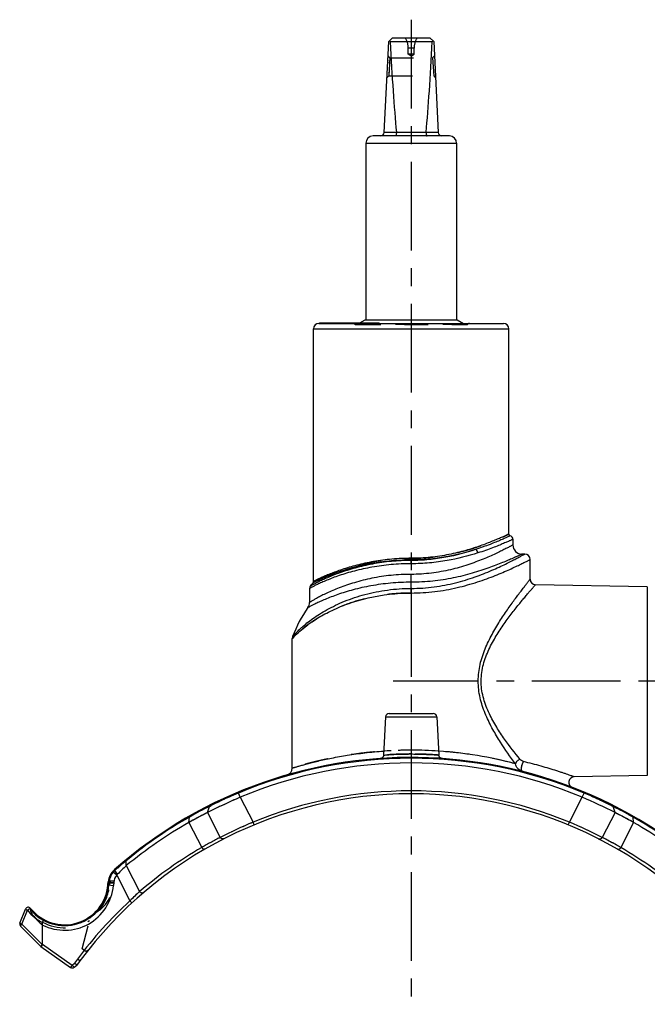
# Model space of a CAD drawing. Header units: millimetres. Extents: x 0 to 1000, y 0 to 1000.
# Tile 2 of 3: x 353 to 526, y 403 to 674. Entities that reach past the tile are written whole.
import ezdxf

# ---------------------------------------------------------------- set-up
doc = ezdxf.new("R2010")
doc.units = ezdxf.units.MM
doc.header["$LTSCALE"] = 65.185185
doc.linetypes.add('CENTER', pattern=[0.6, 0.375, -0.075, 0.075, -0.075])
doc.linetypes.add('HIDDEN', pattern=[0.2, 0.1, -0.1])
doc.layers.get('0').update_dxf_attribs({"linetype": 'CONTINUOUS'})
for name, color, linetype in [('ACHSEN_S', 7, 'CONTINUOUS'), ('DEFAULT_2', 8, 'HIDDEN'), ('FASEN', 7, 'CONTINUOUS'), ('FLAECHEN', 7, 'CONTINUOUS'), ('KOERPER', 7, 'CONTINUOUS'), ('KONST.EL_MIT_GEO', 7, 'CONTINUOUS')]:
    doc.layers.add(name, color=color, linetype=linetype)

msp = doc.modelspace()

# ---------------------------------------------------------------- linework, layer by layer
at = {"color": 7, "linetype": 'Continuous'}
for p, q in [((453.46, 642.75), (454.71, 667.8)), ((454.71, 667.8), (455.76, 668.8)), ((455.1, 667.8), (466.73, 667.8)), ((455.76, 668.8), (466.06, 668.8)), ((467.11, 667.8), (466.06, 668.8)), ((467.11, 667.8), (468.37, 642.75)), ((453.47, 642.8), (456.82, 642.8)), ((465.01, 642.75), (456.82, 642.75)), ((465.01, 642.8), (468.36, 642.8)), ((448.41, 639.8), (448.41, 591.2)), ((448.41, 639.8), (473.41, 639.8)), ((471.41, 641.8), (450.41, 641.8)), ((473.41, 639.8), (473.41, 591.2))]:
    msp.add_line(p, q, dxfattribs=at)
for centre, radius, start, end in [((452.46, 642.8), 1, 270, 357.14), ((456.34, 642.76), 0.483, 359.2765, 5.2), ((465.49, 642.76), 0.483, 174.8, 180.7235), ((469.36, 642.8), 1, 182.86, 270), ((450.41, 639.8), 2, 90, 180), ((471.41, 639.8), 2, 0, 90)]:
    msp.add_arc(centre, radius, start, end, dxfattribs=at)
for centre, major_axis, ratio, start_param, end_param in [((460.91, 673.7), (8.5, 0), 0.951289, -2.356194, -2.324149), ((460.91, 791.9), (0, 170.14), 0.049958, -3.894945, -3.644174), ((460.91, 791.9), (0, 170.14), 0.049958, -2.639011, -2.38824), ((460.91, 673.7), (8.5, 0), 0.951289, -0.817444, -0.785398)]:
    msp.add_ellipse(centre, major_axis=major_axis, ratio=ratio, start_param=start_param, end_param=end_param, dxfattribs=at)
for points in [[(456.82, 642.75), (456.82, 642.63), (456.81, 642.4), (456.76, 642.13), (456.71, 641.96), (456.67, 641.87), (456.61, 641.8), (456.57, 641.8)], [(465.01, 642.75), (465.01, 642.63), (465.02, 642.4), (465.07, 642.13), (465.12, 641.96), (465.16, 641.87), (465.22, 641.8), (465.26, 641.8)]]:
    msp.add_open_spline(points, degree=3, knots=[0, 0, 0, 0, 0.366999, 0.674921, 0.794782, 0.888179, 1, 1, 1, 1], dxfattribs=at)
at = {"layer": 'ACHSEN_S', "color": 40, "linetype": 'CENTER'}
msp.add_line((460.91, 673.8), (460.91, 326.98), dxfattribs=at)
at = {"layer": 'DEFAULT_2', "color": 8, "linetype": 'HIDDEN'}
for p, q in [((460.11, 664.28), (460.11, 665.97)), ((461.71, 665.97), (460.11, 665.97)), ((460.91, 663.8), (460.11, 664.28)), ((461.71, 664.28), (460.11, 664.28)), ((460.91, 663.8), (461.71, 664.28)), ((461.71, 664.28), (461.71, 665.97)), ((455.02, 663.3), (454.52, 663.82)), ((455.02, 663.3), (454.72, 658.3)), ((454.93, 661.95), (454.95, 662.13)), ((454.96, 662.45), (454.97, 662.6)), ((455.02, 663.3), (466.81, 663.3)), ((467.31, 663.82), (466.81, 663.3)), ((466.81, 663.3), (467.11, 658.3)), ((466.81, 663.3), (466.81, 663.3)), ((466.82, 663.25), (466.82, 663.28)), ((466.85, 662.74), (466.84, 662.86)), ((454.74, 658.74), (454.74, 658.64)), ((454.77, 659.14), (454.78, 659.3)), ((454.22, 657.83), (454.72, 658.3)), ((454.72, 658.4), (454.73, 658.46)), ((454.72, 658.3), (467.11, 658.3)), ((467.11, 658.32), (467.11, 658.3)), ((467.11, 658.3), (467.61, 657.83)), ((448.41, 591.2), (473.41, 591.2))]:
    msp.add_line(p, q, dxfattribs=at)
for centre, start, end in [((455.11, 665.97), 0, 34.4115), ((466.71, 665.97), 145.5885, 180)]:
    msp.add_arc(centre, 5, start, end, dxfattribs=at)
at = {"layer": 'FASEN', "color": 7, "linetype": 'Continuous'}
msp.add_line((378.97, 436.31), (378.89, 435.46), dxfattribs=at)
for centre, radius, start, end in [((460.91, 347.2), 122, 67.2871, 112.7129), ((480.84, 304.95), 168.68, 113.4145, 116.8039), ((440.99, 304.94), 168.69, 63.1962, 66.5855), ((459.98, 346.7), 122.02, 119.6252, 129.4558), ((461.85, 346.7), 122.02, 50.5442, 60.3748), ((433.85, 385.61), 75.5, 132.9122, 135.4464), ((382.46, 436.01), 3.5, 139.0315, 175), ((381.68, 436.98), 2.28, 135.5003, 144.7222), ((365.45, 436.63), 13.5, 243.2866, 355)]:
    msp.add_arc(centre, radius, start, end, dxfattribs=at)
at = {"layer": 'FASEN', "color": 8, "linetype": 'HIDDEN'}
for centre, radius, start, end in [((480.84, 304.94), 168.69, 113.4146, 116.8039), ((452.05, 361.28), 105.42, 116.6425, 119.7934), ((469.73, 361.17), 105.54, 60.2082, 63.3556)]:
    msp.add_arc(centre, radius, start, end, dxfattribs=at)
at = {"layer": 'FASEN', "color": 7, "linetype": 'Continuous'}
for points, knots in [([(404.77, 455.51), (404.6, 455.42), (402.88, 454.55), (401.18, 453.63), (399.67, 452.76)], [0, 0, 0, 0, 0.100498, 1, 1, 1, 1]), ([(522.16, 452.76), (521.5, 453.14), (519.82, 454.08), (518.1, 454.98), (517.05, 455.51)], [0, 0, 0, 0, 0.392463, 1, 1, 1, 1])]:
    msp.add_open_spline(points, degree=3, knots=knots, dxfattribs=at)
at = {"layer": 'FLAECHEN', "color": 7, "linetype": 'Continuous'}
msp.add_line((492.16, 526.7), (491.41, 526.7), dxfattribs=at)
for centre, start, end in [((460.91, 496.88), 140.8812, 142.98), ((460.91, 491.88), 144.8185, 159.7136)]:
    msp.add_arc(centre, 34.82, start, end, dxfattribs=at)
at = {"layer": 'KOERPER', "color": 7, "linetype": 'Continuous'}
for p, q in [((448.21, 591.2), (473.61, 591.2)), ((434.01, 519.17), (434.01, 588.7)), ((435.67, 590.2), (435.67, 590.35)), ((435.67, 590.35), (452.04, 590.35)), ((435.73, 590.2), (435.73, 590.35)), ((436.48, 590.2), (436.48, 590.35)), ((436.62, 590.2), (436.62, 590.35)), ((436.7, 590.2), (436.7, 590.35)), ((436.99, 590.2), (436.99, 590.35)), ((437.79, 590.2), (437.79, 590.35)), ((437.87, 590.2), (437.87, 590.35)), ((438.91, 590.2), (438.91, 590.35)), ((439.82, 590.2), (439.82, 590.35)), ((443.95, 590.2), (443.95, 590.35)), ((444.31, 590.2), (444.31, 590.35)), ((444.42, 590.2), (444.42, 590.35)), ((444.57, 590.2), (444.57, 590.35)), ((444.95, 590.2), (444.95, 590.35)), ((445.46, 590.2), (445.46, 590.35)), ((451.74, 590.2), (451.74, 590.35)), ((452.04, 590.2), (452.04, 590.35)), ((487.81, 532.2), (487.81, 588.7)), ((525.93, 517.7), (525.93, 465.7)), ((453.87, 481.85), (453.31, 471.35)), ((467.96, 481.85), (468.51, 471.35))]:
    msp.add_line(p, q, dxfattribs=at)
at = {"layer": 'KOERPER', "color": 8, "linetype": 'HIDDEN'}
for p, q in [((452.04, 590.2), (435.67, 590.2)), ((436.02, 590.2), (436.02, 590.35)), ((436.14, 590.2), (436.14, 590.35)), ((436.33, 590.2), (436.33, 590.35)), ((436.76, 590.2), (436.76, 590.35)), ((437.2, 590.2), (437.2, 590.35)), ((437.68, 590.2), (437.68, 590.35)), ((437.84, 590.2), (437.84, 590.35)), ((437.98, 590.2), (437.98, 590.35)), ((438, 590.2), (438, 590.35)), ((438.03, 590.2), (438.03, 590.35)), ((438.11, 590.2), (438.11, 590.35)), ((438.92, 590.2), (438.92, 590.35)), ((439.03, 590.2), (439.03, 590.35)), ((439.06, 590.2), (439.06, 590.35)), ((439.08, 590.2), (439.08, 590.35)), ((439.17, 590.2), (439.17, 590.35)), ((439.28, 590.2), (439.28, 590.35)), ((439.32, 590.2), (439.32, 590.35)), ((439.36, 590.2), (439.36, 590.35)), ((439.39, 590.2), (439.39, 590.35)), ((439.8, 590.2), (439.8, 590.35)), ((439.96, 590.2), (439.96, 590.35)), ((440.03, 590.2), (440.03, 590.35)), ((440.21, 590.2), (440.21, 590.35)), ((440.33, 590.2), (440.33, 590.35)), ((440.56, 590.2), (440.56, 590.35)), ((440.56, 590.2), (440.56, 590.35)), ((440.58, 590.2), (440.58, 590.35)), ((440.66, 590.2), (440.66, 590.35)), ((440.68, 590.2), (440.68, 590.35)), ((440.8, 590.2), (440.8, 590.35)), ((440.91, 590.2), (440.91, 590.35)), ((440.94, 590.2), (440.94, 590.35)), ((441.06, 590.2), (441.06, 590.35)), ((441.09, 590.2), (441.09, 590.35)), ((441.22, 590.2), (441.22, 590.35)), ((441.24, 590.2), (441.24, 590.35)), ((441.39, 590.2), (441.39, 590.35)), ((441.48, 590.2), (441.48, 590.35)), ((441.49, 590.2), (441.49, 590.35)), ((441.54, 590.2), (441.54, 590.35)), ((441.57, 590.2), (441.57, 590.35)), ((441.69, 590.2), (441.69, 590.35)), ((441.8, 590.2), (441.8, 590.35)), ((441.86, 590.2), (441.86, 590.35)), ((441.91, 590.2), (441.91, 590.35)), ((441.95, 590.2), (441.95, 590.35)), ((442.03, 590.2), (442.03, 590.35)), ((442.04, 590.2), (442.04, 590.35)), ((442.29, 590.2), (442.29, 590.35)), ((442.36, 590.2), (442.36, 590.35)), ((442.42, 590.2), (442.42, 590.35)), ((442.61, 590.2), (442.61, 590.35)), ((442.78, 590.2), (442.78, 590.35)), ((442.84, 590.2), (442.84, 590.35)), ((443.18, 590.2), (443.18, 590.35)), ((443.21, 590.2), (443.21, 590.35)), ((443.3, 590.2), (443.3, 590.35)), ((443.32, 590.2), (443.32, 590.35)), ((443.34, 590.2), (443.34, 590.35)), ((443.41, 590.2), (443.41, 590.35)), ((443.49, 590.2), (443.49, 590.35)), ((443.61, 590.2), (443.61, 590.35)), ((443.82, 590.2), (443.82, 590.35)), ((444.16, 590.2), (444.16, 590.35)), ((444.41, 590.2), (444.41, 590.35)), ((444.89, 590.2), (444.89, 590.35)), ((445.05, 590.2), (445.05, 590.35)), ((445.07, 590.2), (445.07, 590.35)), ((445.47, 590.2), (445.47, 590.35)), ((445.54, 590.2), (445.54, 590.35)), ((445.64, 590.2), (445.64, 590.35)), ((445.66, 590.2), (445.66, 590.35)), ((445.76, 590.2), (445.76, 590.35)), ((445.83, 590.2), (445.83, 590.35)), ((445.85, 590.2), (445.85, 590.35)), ((446.66, 590.2), (446.66, 590.35)), ((446.86, 590.2), (446.86, 590.35)), ((447.02, 590.2), (447.02, 590.35)), ((447.6, 590.2), (447.6, 590.35)), ((447.67, 590.2), (447.67, 590.35)), ((448.17, 590.2), (448.17, 590.35)), ((448.32, 590.2), (448.32, 590.35)), ((448.58, 590.2), (448.58, 590.35)), ((448.67, 590.2), (448.67, 590.35)), ((448.92, 590.2), (448.92, 590.35)), ((449.31, 590.2), (449.31, 590.35)), ((449.38, 590.2), (449.38, 590.35)), ((449.39, 590.2), (449.39, 590.35)), ((449.53, 590.2), (449.53, 590.35)), ((449.65, 590.2), (449.65, 590.35)), ((449.69, 590.2), (449.69, 590.35)), ((449.7, 590.2), (449.7, 590.35)), ((449.71, 590.2), (449.71, 590.35)), ((449.8, 590.2), (449.8, 590.35)), ((449.88, 590.2), (449.88, 590.35)), ((449.91, 590.2), (449.91, 590.35)), ((449.95, 590.2), (449.95, 590.35)), ((450.01, 590.2), (450.01, 590.35)), ((450.01, 590.2), (450.01, 590.35)), ((450.03, 590.2), (450.03, 590.35)), ((450.06, 590.2), (450.06, 590.35)), ((450.07, 590.2), (450.07, 590.35)), ((450.08, 590.2), (450.08, 590.35)), ((450.11, 590.2), (450.11, 590.35)), ((450.15, 590.2), (450.15, 590.35)), ((450.25, 590.2), (450.25, 590.35)), ((450.26, 590.2), (450.26, 590.35)), ((450.3, 590.2), (450.3, 590.35)), ((450.31, 590.2), (450.31, 590.35)), ((450.51, 590.2), (450.51, 590.35)), ((450.72, 590.2), (450.72, 590.35)), ((450.77, 590.2), (450.77, 590.35)), ((451.18, 590.2), (451.18, 590.35)), ((451.52, 590.2), (451.52, 590.35)), ((451.89, 590.2), (451.89, 590.35))]:
    msp.add_line(p, q, dxfattribs=at)
at = {"layer": 'KOERPER', "color": 40, "linetype": 'CENTER'}
msp.add_line((635.91, 491.7), (455.91, 491.7), dxfattribs=at)
at = {"layer": 'KONST.EL_MIT_GEO', "color": 7, "linetype": 'Continuous'}
for p, q in [((446.74, 590.35), (448.21, 591.2)), ((473.61, 591.2), (475.35, 590.2)), ((434.01, 588.7), (487.81, 588.7)), ((435.51, 590.2), (486.31, 590.2)), ((488.91, 530.75), (488.91, 529.2)), ((460.91, 524.03), (460.91, 525.52)), ((493.66, 519.74), (493.66, 525.2)), ((460.91, 515.97), (460.91, 521.1)), ((434.11, 518.95), (433.9, 518.85)), ((433.94, 518.87), (433.9, 518.85)), ((525.93, 517.7), (495.14, 518.24)), ((432.91, 517.24), (432.91, 513.38)), ((428.16, 503.43), (428.46, 503.75)), ((428.16, 467.79), (428.16, 503.43)), ((454.86, 482.8), (466.97, 482.8)), ((453.87, 481.85), (467.96, 481.85)), ((525.93, 465.7), (505.81, 465.35)), ((413.81, 459.74), (413.23, 461.12)), ((508.02, 459.74), (508.51, 460.91)), ((413.81, 459.74), (417.37, 452.88)), ((504.46, 452.88), (508.02, 459.74)), ((404.77, 455.51), (405.33, 457.22)), ((404.77, 455.51), (408.32, 448.67)), ((405.33, 457.22), (405.83, 457.47)), ((405.83, 457.47), (405.96, 457.53)), ((517.05, 455.51), (513.51, 448.67)), ((515.88, 457.53), (516.02, 457.46)), ((516.02, 457.46), (516.5, 457.22)), ((517.05, 455.51), (516.5, 457.22)), ((399.67, 452.76), (399.84, 454.28)), ((399.67, 452.76), (403.22, 445.9)), ((417.67, 452.14), (417.37, 452.88)), ((504.16, 452.14), (504.46, 452.88)), ((522.16, 452.76), (518.61, 445.9)), ((522.16, 452.76), (521.99, 454.28)), ((382.43, 442.31), (382.74, 442.55)), ((382.43, 442.31), (382.74, 442.55)), ((382.44, 440.91), (382.43, 442.31)), ((379.81, 438.3), (378.86, 439.13)), ((379.27, 439.56), (379.29, 439.57)), ((380.05, 438.58), (379.29, 439.57)), ((382.44, 440.91), (386.12, 433.81)), ((377.4, 435.59), (377.47, 436.44)), ((377.47, 436.44), (378.97, 436.31)), ((377.63, 435.57), (377.71, 436.42)), ((379.81, 438.3), (383.46, 431.26)), ((377.4, 435.59), (378.89, 435.46)), ((384.01, 430.67), (383.46, 431.26)), ((353.14, 425.09), (354.7, 428.95)), ((353.68, 424.79), (355.23, 428.65)), ((353.32, 424.22), (358.93, 418.61)), ((353.68, 424.79), (359.24, 419.23)), ((359.38, 419.27), (359.38, 424.57)), ((358.93, 418.61), (367.11, 412.88)), ((359.34, 419.15), (359.24, 419.23)), ((359.38, 419.27), (367.57, 413.54)), ((369.05, 415.21), (368.21, 414.08)), ((369.69, 414.74), (368.8, 413.53)), ((369.69, 414.74), (369.05, 415.21)), ((367.57, 413.54), (367.11, 412.88)), ((367.57, 413.54), (368.21, 414.08)), ((368.08, 412.93), (367.57, 413.54)), ((368.08, 412.93), (368.8, 413.53)), ((368.8, 413.53), (368.21, 414.08))]:
    msp.add_line(p, q, dxfattribs=at)
at = {"layer": 'KONST.EL_MIT_GEO', "color": 8, "linetype": 'HIDDEN'}
for p, q in [((476.55, 590.04), (445.28, 590.04)), ((476.11, 589.85), (445.72, 589.85)), ((446.02, 589.93), (446.74, 590.35)), ((446.02, 589.93), (475.81, 589.93)), ((475.35, 590.2), (475.81, 589.93)), ((508.6, 461.12), (508.51, 460.91)), ((378.99, 436.63), (377.97, 436.63)), ((377.45, 436.17), (377.85, 436.13)), ((377.85, 436.13), (377.8, 435.55)), ((377.87, 436.28), (377.85, 436.13)), ((378.98, 436.13), (377.85, 436.13)), ((370.28, 417.99), (372.6, 427)), ((359.38, 424.57), (359.38, 425.25)), ((370.89, 417.56), (370.28, 417.99))]:
    msp.add_line(p, q, dxfattribs=at)
at = {"layer": 'KONST.EL_MIT_GEO', "color": 7, "linetype": 'Continuous'}
for points in [[(428.16, 503.43), (428.18, 503.44), (428.26, 503.54)], [(428.34, 503.63), (428.45, 503.74), (428.47, 503.76)], [(453.31, 471.35), (453.31, 471.3), (453.3, 471.22), (453.28, 471.14), (453.26, 471.07), (453.23, 471), (453.2, 470.93), (453.16, 470.86), (453.11, 470.8), (453.06, 470.74), (453.01, 470.68), (452.95, 470.63), (452.89, 470.58), (452.82, 470.54), (452.76, 470.5), (452.69, 470.47), (452.61, 470.45), (452.54, 470.43), (452.46, 470.41), (452.39, 470.41)], [(469.44, 470.41), (469.37, 470.41), (469.29, 470.43), (469.22, 470.45), (469.14, 470.47), (469.07, 470.5), (469, 470.54), (468.94, 470.58), (468.88, 470.63), (468.82, 470.68), (468.77, 470.74), (468.72, 470.8), (468.67, 470.86), (468.63, 470.93), (468.6, 471), (468.57, 471.07), (468.55, 471.14), (468.53, 471.22), (468.52, 471.3), (468.51, 471.35)]]:
    msp.add_lwpolyline(points, dxfattribs=at)
for centre, radius, start, end in [((435.51, 588.7), 1.5, 90, 180), ((486.31, 588.7), 1.5, 0, 90), ((488.31, 532.2), 0.5, 180, 254.5339), ((487.91, 530.75), 1, 0.0001, 74.5339), ((491.41, 529.2), 2.5, 180, 270.0001), ((492.16, 525.2), 1.5, 0.0001, 89.9999), ((433.91, 517.24), 1, 142.9802, 180.0002), ((433.51, 519.17), 0.5, 320.8814, 360), ((495.16, 519.74), 1.5, 179.9999, 269.0001), ((430.41, 513.38), 2.5, 324.8184, 359.9999), ((429.66, 503.43), 1.5, 159.7141, 180.0004), ((454.86, 481.8), 1, 90, 177), ((466.97, 481.8), 1, 3, 90), ((460.88, 360.77), 111.93, 75.1273, 86.1159), ((460.91, 347.2), 123.5, 44.092, 131.4603), ((460.91, 347.2), 123.27, 67.2871, 112.7129), ((426.16, 467.79), 2, 286.0748, 360), ((505.84, 463.85), 1.5, 90.9996, 248.9386), ((464.39, 339.81), 131.43, 112.8641, 116.3923), ((460.91, 347.2), 114.3, 67.6038, 112.3962), ((457.47, 339.85), 131.37, 63.5984, 67.1366), ((460.91, 347.2), 113.5, 36.5146, 143.4854), ((459.11, 350.09), 119.87, 116.6616, 119.4489), ((406.08, 456.97), 0.796, 116.5483, 162.1581), ((515.75, 456.97), 0.796, 17.8335, 63.4391), ((462.91, 350.45), 119.46, 60.5465, 63.3434), ((460.71, 347.16), 123.21, 119.6097, 129.2625), ((459.34, 349.69), 120.33, 119.4481, 119.6366), ((469.65, 328.46), 134.96, 112.7954, 117.0328), ((452.16, 328.43), 134.99, 62.9677, 67.2041), ((462.59, 349.86), 120.13, 60.364, 60.5528), ((461.12, 347.16), 123.2, 50.734, 60.3906), ((456.25, 354.53), 105.65, 116.9837, 120.1283), ((465.56, 354.5), 105.68, 59.8722, 63.0158), ((460.41, 346.94), 114.3, 120.0229, 130.5368), ((461.42, 346.94), 114.3, 49.4632, 59.9771), ((454.5, 356.19), 112.29, 129.9242, 132.052), ((382.46, 436.01), 5, 131.4603, 174.9971), ((382.46, 436.01), 4.77, 139.0315, 175), ((382.29, 436.21), 4.51, 132.0685, 139.6772), ((381.91, 441.56), 3.29, 216.3978, 217.2058), ((365.45, 436.63), 12.23, 219.7238, 355), ((365.45, 436.63), 12, 218.5942, 355), ((445.32, 369.32), 87.54, 132.5491, 134.961), ((460.91, 347.2), 114.3, 132.6576, 143.4854), ((355.44, 428.65), 0.8, 38.5942, 158), ((365.22, 436.61), 12.77, 218.5604, 231.3821), ((369.42, 437.08), 16.04, 220.6507, 231.237), ((353.88, 424.79), 0.8, 158, 225), ((367.57, 413.54), 0.8, 235, 310)]:
    msp.add_arc(centre, radius, start, end, dxfattribs=at)
at = {"layer": 'KONST.EL_MIT_GEO', "color": 8, "linetype": 'HIDDEN'}
for centre, radius, start, end in [((444.91, 589.7), 0.5, 42.9859, 90), ((445.72, 590.45), 0.6, 222.9859, 300), ((476.11, 590.45), 0.6, 240, 317.0141), ((476.92, 589.7), 0.5, 90, 137.0141), ((460.91, 361.21), 111.49, 86.1202, 93.8799), ((464.38, 339.82), 131.41, 112.8637, 116.7036), ((457.38, 339.66), 131.58, 63.2989, 67.1339), ((459, 350.3), 119.64, 116.6587, 119.641), ((462.68, 350.02), 119.95, 60.3631, 63.3376), ((469.67, 328.43), 134.99, 112.7959, 117.0323), ((452.18, 328.46), 134.96, 62.9672, 67.2046), ((456.27, 354.5), 105.68, 116.9842, 120.1278), ((465.58, 354.53), 105.65, 59.8717, 63.0163), ((454.68, 355.98), 112.56, 129.9268, 132.0494), ((460.71, 347.16), 123.21, 129.2625, 129.4447), ((368.99, 436.63), 10, 296.3053, 360), ((377.97, 437.03), 0.4, 167.1009, 270.0005), ((365.45, 436.63), 12.4, 318.9665, 355), ((445.42, 369.21), 87.68, 132.5511, 134.959), ((365.25, 436.64), 12.82, 218.5955, 227.5467), ((365.23, 436.61), 12.78, 218.5659, 231.3833), ((365.24, 436.63), 12.8, 227.5764, 242.7455), ((369.38, 437.04), 15.98, 220.6312, 231.2562), ((365.45, 436.63), 12.8, 241.8132, 302.3652), ((371.35, 418.21), 0.8, 235, 321.5893)]:
    msp.add_arc(centre, radius, start, end, dxfattribs=at)
at = {"layer": 'KONST.EL_MIT_GEO', "color": 7, "linetype": 'Continuous'}
msp.add_ellipse((356.39, 421.36), major_axis=(2.95, -2.22), ratio=0.214182, start_param=0.010891, end_param=0.159894, dxfattribs=at)
at = {"layer": 'KONST.EL_MIT_GEO', "color": 8, "linetype": 'HIDDEN'}
for points, knots in [([(460.91, 525.52), (462.69, 525.52), (466.18, 525.7), (471.19, 526.47), (475.1, 527.42), (477.96, 528.28), (479.88, 528.93), (481.62, 529.56), (483.17, 530.17), (484.52, 530.73), (485.51, 531.15), (486.19, 531.46), (486.61, 531.64), (486.97, 531.81), (487.26, 531.94), (487.47, 532.04), (487.6, 532.1), (487.68, 532.13), (487.73, 532.16), (487.78, 532.18), (487.8, 532.19), (487.81, 532.2), (487.81, 532.2)], [0, 0, 0, 0, 0.190605, 0.373946, 0.543745, 0.621874, 0.694612, 0.761291, 0.821219, 0.873676, 0.917927, 0.936752, 0.953263, 0.967381, 0.979037, 0.98817, 0.991774, 0.99473, 0.997033, 0.99868, 0.99967, 1, 1, 1, 1]), ([(479.28, 527), (479.24, 527.21), (479.1, 527.58), (478.79, 527.87), (478.63, 527.94)], [0, 0, 0, 0, 0.541481, 1, 1, 1, 1]), ([(433.9, 518.85), (433.9, 518.85), (433.92, 518.86), (433.94, 518.87), (433.98, 518.89), (434.07, 518.93), (434.22, 519.01), (434.45, 519.12), (434.75, 519.26), (435.1, 519.43), (435.52, 519.62), (436.2, 519.93), (437.18, 520.35), (438.53, 520.9), (440.08, 521.48), (441.83, 522.08), (443.77, 522.67), (446.65, 523.45), (450.59, 524.27), (455.63, 524.92), (459.13, 525.07), (460.91, 525.07)], [0, 0, 0, 0, 0.000332, 0.001327, 0.002985, 0.005303, 0.011898, 0.021071, 0.032763, 0.046907, 0.063424, 0.082229, 0.126354, 0.178569, 0.238177, 0.304517, 0.376962, 0.454902, 0.624748, 0.808627, 1, 1, 1, 1]), ([(434.01, 519.17), (434.02, 519.17), (434.03, 519.17), (434.05, 519.19), (434.1, 519.21), (434.15, 519.24), (434.23, 519.27), (434.36, 519.34), (434.57, 519.44), (434.86, 519.59), (435.22, 519.76), (435.63, 519.96), (436.31, 520.27), (437.29, 520.71), (438.64, 521.26), (440.19, 521.86), (441.93, 522.47), (443.86, 523.07), (446.73, 523.86), (450.65, 524.7), (455.66, 525.36), (459.14, 525.52), (460.91, 525.52)], [0, 0, 0, 0, 0.000335, 0.001339, 0.003011, 0.005349, 0.008346, 0.011999, 0.021246, 0.033028, 0.047275, 0.063904, 0.082827, 0.12719, 0.179626, 0.239417, 0.305887, 0.378397, 0.456332, 0.625939, 0.809308, 1, 1, 1, 1]), ([(460.91, 515.97), (458.71, 515.97), (454.39, 515.7), (448.2, 514.53), (443.42, 513.03), (439.98, 511.61), (437.67, 510.49), (435.59, 509.34), (433.74, 508.17), (432.36, 507.19), (431.38, 506.42), (430.74, 505.89), (430.16, 505.39), (429.65, 504.93), (429.22, 504.51), (428.85, 504.16), (428.6, 503.89), (428.43, 503.72), (428.34, 503.62), (428.27, 503.54), (428.22, 503.49), (428.19, 503.46), (428.18, 503.45), (428.17, 503.44), (428.16, 503.43)], [0, 0, 0, 0, 0.183681, 0.360218, 0.523977, 0.599825, 0.671096, 0.73741, 0.79834, 0.853338, 0.878383, 0.901636, 0.92294, 0.942121, 0.958968, 0.973249, 0.984717, 0.989317, 0.993126, 0.996117, 0.998267, 0.999023, 0.999565, 1, 1, 1, 1]), ([(489.61, 468.95), (487.41, 469.53), (482.24, 470.74), (475.3, 471.85), (468.79, 472.46), (463.49, 472.71), (458.11, 472.71), (452.81, 472.45), (447.75, 471.96), (443.06, 471.29), (439.45, 470.63), (436.83, 470.08), (435.11, 469.68), (433.55, 469.3), (432.17, 468.94), (430.99, 468.62), (430.13, 468.38), (429.55, 468.21), (429.19, 468.1), (428.88, 468.01), (428.63, 467.93), (428.46, 467.88), (428.35, 467.85), (428.28, 467.83), (428.23, 467.81), (428.2, 467.8), (428.18, 467.79), (428.17, 467.79), (428.16, 467.79)], [0, 0, 0, 0, 0.109313, 0.255723, 0.33831, 0.424355, 0.51154, 0.597482, 0.679871, 0.756573, 0.825656, 0.856784, 0.885356, 0.91117, 0.934032, 0.953755, 0.970167, 0.977081, 0.983112, 0.988242, 0.992459, 0.995751, 0.997047, 0.998109, 0.998936, 0.999527, 0.999882, 1, 1, 1, 1]), ([(460.91, 471.65), (460.42, 471.65), (459.45, 471.64), (458.05, 471.61), (456.75, 471.56), (455.76, 471.51), (455.06, 471.47), (454.62, 471.44), (454.24, 471.42), (453.92, 471.4), (453.69, 471.38), (453.55, 471.37), (453.47, 471.36), (453.41, 471.36), (453.35, 471.35), (453.34, 471.35), (453.31, 471.35), (453.31, 471.35)], [0, 0, 0, 0, 0.194771, 0.382094, 0.554835, 0.706377, 0.772345, 0.830901, 0.881475, 0.923564, 0.956748, 0.969894, 0.980696, 0.989125, 0.995162, 0.998791, 1, 1, 1, 1]), ([(468.51, 471.35), (468.32, 471.36), (467.58, 471.42), (466.02, 471.52), (463.68, 471.62), (461.88, 471.65), (460.91, 471.65)], [0, 0, 0, 0, 0.07644, 0.293629, 0.617911, 1, 1, 1, 1]), ([(491.84, 469.56), (491.76, 469.47), (491.61, 469.25), (491.44, 468.87), (491.31, 468.44), (491.22, 468), (491.2, 467.64), (491.21, 467.38), (491.25, 467.13), (491.35, 466.89), (491.49, 466.86)], [0, 0, 0, 0, 0.121993, 0.267949, 0.426727, 0.585196, 0.730283, 0.794288, 0.851121, 1, 1, 1, 1]), ([(413.23, 461.12), (413.23, 461.12), (413.23, 461.11), (413.24, 461.11), (413.24, 461.09), (413.26, 461.05), (413.29, 460.99), (413.31, 460.94), (413.32, 460.91)], [0, 0, 0, 0, 0.01657, 0.065733, 0.147086, 0.259928, 0.575612, 1, 1, 1, 1]), ([(400.07, 454.67), (400, 454.63), (399.89, 454.51), (399.84, 454.36), (399.84, 454.28)], [0, 0, 0, 0, 0.471346, 1, 1, 1, 1]), ([(521.76, 454.67), (521.83, 454.63), (521.94, 454.51), (521.98, 454.36), (521.99, 454.28)], [0, 0, 0, 0, 0.471361, 1, 1, 1, 1]), ([(378.86, 439.13), (378.83, 439.15), (378.8, 439.18), (378.75, 439.22), (378.73, 439.24), (378.71, 439.26), (378.69, 439.27), (378.69, 439.28), (378.68, 439.29), (378.68, 439.29)], [0, 0, 0, 0, 0.424385, 0.596829, 0.740072, 0.852924, 0.934291, 0.983462, 1, 1, 1, 1]), ([(379.16, 439.76), (379.15, 439.76), (379.17, 439.73), (379.19, 439.7), (379.23, 439.64), (379.27, 439.6), (379.29, 439.57)], [0, 0, 0, 0, 0.073925, 0.268189, 0.58073, 1, 1, 1, 1]), ([(377.47, 436.44), (377.47, 436.42), (377.51, 436.38), (377.65, 436.32), (377.78, 436.29), (377.87, 436.28)], [0, 0, 0, 0, 0.127123, 0.346484, 1, 1, 1, 1]), ([(377.47, 436.44), (377.47, 436.43), (377.48, 436.42), (377.49, 436.4), (377.49, 436.4)], [0, 0, 0, 0, 0.707183, 1, 1, 1, 1]), ([(377.97, 436.63), (377.97, 436.63), (377.97, 436.62), (377.96, 436.6), (377.95, 436.57), (377.93, 436.53), (377.92, 436.48), (377.89, 436.4), (377.88, 436.33), (377.87, 436.28)], [0, 0, 0, 0, 0.018987, 0.074995, 0.165429, 0.286683, 0.43478, 0.605695, 1, 1, 1, 1]), ([(356.04, 428.81), (356.06, 428.83), (356.11, 428.87), (356.18, 428.91), (356.21, 428.92), (356.24, 428.93), (356.25, 428.93)], [0, 0, 0, 0, 0.412428, 0.721069, 0.915778, 1, 1, 1, 1]), ([(359.4, 425.35), (359.45, 425.44), (359.54, 425.61), (359.66, 425.8), (359.74, 425.91), (359.79, 425.97), (359.82, 426.01), (359.85, 426.02), (359.86, 426.01)], [0, 0, 0, 0, 0.376775, 0.69613, 0.819021, 0.91137, 0.970855, 1, 1, 1, 1]), ([(359.24, 419.23), (359.19, 419.16), (359.09, 419.03), (358.98, 418.85), (358.92, 418.72), (358.91, 418.63), (358.93, 418.61)], [0, 0, 0, 0, 0.371275, 0.679449, 0.892253, 1, 1, 1, 1]), ([(359.02, 418.55), (359.02, 418.56), (359.02, 418.6), (359.03, 418.62), (359.04, 418.64)], [0, 0, 0, 0, 0.229835, 1, 1, 1, 1]), ([(359.04, 418.64), (359.04, 418.65), (359.05, 418.67), (359.07, 418.7), (359.08, 418.71)], [0, 0, 0, 0, 0.222843, 1, 1, 1, 1])]:
    msp.add_open_spline(points, degree=3, knots=knots, dxfattribs=at)
at = {"layer": 'KONST.EL_MIT_GEO', "color": 7, "linetype": 'Continuous'}
for points, knots in [([(487.81, 532.2), (487.81, 532.2), (487.81, 532.19), (487.79, 532.19), (487.77, 532.18), (487.73, 532.16), (487.68, 532.13), (487.6, 532.1), (487.51, 532.06), (487.4, 532.01), (487.23, 531.93), (486.97, 531.81), (486.61, 531.64), (486.19, 531.46), (485.71, 531.24), (485.17, 531.01), (484.34, 530.65), (483.17, 530.17), (481.62, 529.56), (479.88, 528.93), (477.96, 528.28), (475.87, 527.66), (473.64, 527.07), (470.42, 526.35), (466.18, 525.7), (462.69, 525.52), (460.91, 525.52)], [0, 0, 0, 0, 0.00033, 0.000742, 0.001319, 0.002967, 0.00527, 0.008226, 0.01183, 0.016077, 0.020962, 0.032618, 0.046736, 0.063246, 0.08207, 0.103124, 0.12632, 0.178775, 0.238701, 0.305379, 0.378114, 0.45624, 0.539108, 0.626066, 0.809401, 1, 1, 1, 1]), ([(488.18, 531.72), (488.18, 531.72), (488.16, 531.71), (488.13, 531.69), (488.08, 531.67), (488.01, 531.64), (487.92, 531.6), (487.76, 531.52), (487.5, 531.41), (487.14, 531.24), (486.71, 531.04), (486.19, 530.82), (485.37, 530.46), (484.17, 529.96), (482.54, 529.31), (480.67, 528.62), (479.33, 528.16), (478.63, 527.94)], [0, 0, 0, 0, 0.001101, 0.004398, 0.009885, 0.017556, 0.027396, 0.039387, 0.069745, 0.108432, 0.155213, 0.20981, 0.271924, 0.41741, 0.589014, 0.784066, 1, 1, 1, 1]), ([(488.91, 529.2), (488.91, 529.2), (488.9, 529.19), (488.87, 529.18), (488.83, 529.15), (488.77, 529.12), (488.69, 529.08), (488.55, 529), (488.33, 528.89), (488.02, 528.72), (487.65, 528.53), (487.21, 528.3), (486.5, 527.94), (485.47, 527.42), (484.07, 526.75), (482.45, 526.02), (480.64, 525.26), (478.65, 524.48), (475.69, 523.44), (471.64, 522.28), (466.42, 521.33), (462.77, 521.1), (460.91, 521.1)], [0, 0, 0, 0, 0.00034, 0.001357, 0.003049, 0.005414, 0.008449, 0.012149, 0.021514, 0.033454, 0.047895, 0.064755, 0.083943, 0.128913, 0.182, 0.242398, 0.309338, 0.382106, 0.460041, 0.628894, 0.810865, 1, 1, 1, 1]), ([(488.91, 530.75), (488.91, 530.75), (488.9, 530.75), (488.87, 530.73), (488.81, 530.71), (488.74, 530.68), (488.65, 530.63), (488.49, 530.56), (488.23, 530.44), (487.87, 530.28), (487.43, 530.08), (486.91, 529.86), (486.08, 529.5), (484.88, 529), (483.23, 528.36), (481.34, 527.67), (479.99, 527.23), (479.28, 527)], [0, 0, 0, 0, 0.001098, 0.004387, 0.009861, 0.017513, 0.02733, 0.039294, 0.069586, 0.108195, 0.154891, 0.209403, 0.271438, 0.416814, 0.588424, 0.783658, 1, 1, 1, 1]), ([(478.63, 527.94), (475.96, 527.05), (471.71, 525.92), (465.75, 525.07), (462.54, 524.92), (460.91, 524.92)], [0, 0, 0, 0, 0.467239, 0.72916, 1, 1, 1, 1]), ([(478.63, 527.94), (475.94, 527.09), (470.1, 525.62), (464.09, 525.07), (460.91, 525.07)], [0, 0, 0, 0, 0.469854, 1, 1, 1, 1]), ([(479.28, 527), (476.5, 526.13), (472.08, 525.02), (465.91, 524.18), (462.6, 524.03), (460.91, 524.03)], [0, 0, 0, 0, 0.467987, 0.729698, 1, 1, 1, 1]), ([(491.41, 526.7), (491.4, 526.7), (491.37, 526.68), (491.32, 526.66), (491.21, 526.6), (491.03, 526.52), (490.76, 526.39), (490.41, 526.23), (489.99, 526.03), (489.5, 525.81), (488.7, 525.45), (487.55, 524.95), (485.99, 524.29), (484.19, 523.58), (482.19, 522.84), (480, 522.1), (476.77, 521.11), (472.38, 520.02), (466.78, 519.14), (462.89, 518.93), (460.91, 518.93)], [0, 0, 0, 0, 0.001383, 0.003108, 0.005518, 0.012381, 0.02192, 0.034075, 0.048766, 0.065907, 0.085397, 0.131013, 0.184752, 0.245754, 0.313195, 0.386314, 0.464402, 0.632814, 0.813235, 1, 1, 1, 1]), ([(460.91, 517.23), (463.02, 517.23), (467.14, 517.51), (473.02, 518.66), (478.32, 520.27), (482.28, 521.83), (485.06, 523.07), (486.84, 523.91), (488.39, 524.68), (489.68, 525.35), (490.6, 525.84), (491.19, 526.16), (491.53, 526.35), (491.8, 526.49), (491.99, 526.6), (492.1, 526.66), (492.15, 526.69), (492.16, 526.7)], [0, 0, 0, 0, 0.190935, 0.374147, 0.543483, 0.693943, 0.760546, 0.82049, 0.873043, 0.917447, 0.952956, 0.967157, 0.978888, 0.988083, 0.99469, 0.99867, 1, 1, 1, 1]), ([(479.28, 527), (479.24, 527.21), (479.1, 527.58), (478.79, 527.87), (478.63, 527.94)], [0, 0, 0, 0, 0.541481, 1, 1, 1, 1]), ([(460.91, 524.03), (459.07, 524.03), (455.44, 523.87), (450.22, 523.17), (446.14, 522.28), (443.15, 521.44), (441.15, 520.8), (439.34, 520.15), (437.72, 519.51), (436.52, 518.99), (435.66, 518.61), (435.1, 518.34), (434.6, 518.11), (434.17, 517.89), (433.79, 517.7), (433.49, 517.55), (433.27, 517.43), (433.14, 517.36), (433.06, 517.32), (433, 517.29), (432.95, 517.27), (432.93, 517.25), (432.92, 517.25), (432.91, 517.24)], [0, 0, 0, 0, 0.190427, 0.373536, 0.542918, 0.620772, 0.693236, 0.759706, 0.819552, 0.872099, 0.895412, 0.916624, 0.93564, 0.952364, 0.966704, 0.978574, 0.987894, 0.991579, 0.994603, 0.99696, 0.998647, 0.999661, 1, 1, 1, 1]), ([(460.91, 524.92), (459.09, 524.92), (455.5, 524.75), (450.33, 524.03), (446.29, 523.1), (443.33, 522.23), (441.34, 521.56), (439.53, 520.89), (437.92, 520.22), (436.53, 519.6), (435.51, 519.1), (434.81, 518.75), (434.37, 518.53), (434, 518.33), (433.69, 518.16), (433.48, 518.05), (433.34, 517.97), (433.26, 517.93), (433.2, 517.89), (433.16, 517.87), (433.13, 517.85), (433.12, 517.85), (433.12, 517.85)], [0, 0, 0, 0, 0.189017, 0.371058, 0.539925, 0.617753, 0.690341, 0.75707, 0.817291, 0.870299, 0.915327, 0.934594, 0.95156, 0.966123, 0.97819, 0.987673, 0.991423, 0.994502, 0.996903, 0.998621, 0.999655, 1, 1, 1, 1]), ([(460.91, 525.52), (459.14, 525.52), (455.66, 525.36), (451.41, 524.8), (448.19, 524.18), (445.95, 523.65), (443.86, 523.07), (441.93, 522.47), (440.19, 521.86), (438.64, 521.26), (437.47, 520.78), (436.65, 520.42), (436.11, 520.18), (435.63, 519.96), (435.22, 519.76), (434.86, 519.59), (434.6, 519.46), (434.43, 519.37), (434.32, 519.32), (434.23, 519.27), (434.15, 519.24), (434.09, 519.21), (434.06, 519.19), (434.03, 519.17), (434.03, 519.17), (434.01, 519.16), (434.01, 519.17)], [0, 0, 0, 0, 0.190686, 0.374048, 0.460945, 0.543683, 0.621615, 0.694123, 0.76059, 0.820379, 0.872813, 0.89605, 0.917176, 0.936098, 0.952727, 0.966973, 0.978755, 0.9837, 0.988002, 0.991654, 0.994652, 0.996989, 0.998662, 0.999247, 0.999665, 1, 1, 1, 1]), ([(460.91, 525.07), (457.68, 525.07), (450.45, 524.5), (441.45, 522.19), (435.92, 519.84), (434.11, 518.95)], [0, 0, 0, 0, 0.35035, 0.781928, 1, 1, 1, 1]), ([(460.91, 515.97), (463.08, 515.97), (467.35, 516.23), (473.45, 517.33), (478.19, 518.66), (481.66, 519.85), (483.99, 520.74), (486.1, 521.61), (487.99, 522.44), (489.64, 523.2), (490.84, 523.78), (491.67, 524.19), (492.19, 524.44), (492.62, 524.67), (492.99, 524.85), (493.24, 524.98), (493.4, 525.06), (493.49, 525.11), (493.57, 525.15), (493.62, 525.17), (493.65, 525.19), (493.66, 525.2), (493.66, 525.2)], [0, 0, 0, 0, 0.189447, 0.371723, 0.540831, 0.618847, 0.691648, 0.758562, 0.818872, 0.871814, 0.916599, 0.935688, 0.95245, 0.966797, 0.978653, 0.987949, 0.991619, 0.99463, 0.996976, 0.998655, 0.999663, 1, 1, 1, 1]), ([(460.91, 521.1), (459.06, 521.1), (455.42, 520.92), (450.19, 520.12), (446.11, 519.1), (443.14, 518.15), (441.15, 517.43), (439.34, 516.69), (437.73, 515.97), (436.52, 515.38), (435.67, 514.94), (435.11, 514.64), (434.61, 514.37), (434.17, 514.12), (433.8, 513.91), (433.49, 513.73), (433.28, 513.6), (433.14, 513.52), (433.06, 513.47), (433, 513.43), (432.95, 513.41), (432.93, 513.39), (432.92, 513.39), (432.91, 513.38)], [0, 0, 0, 0, 0.189196, 0.371128, 0.539602, 0.617207, 0.689604, 0.756213, 0.816406, 0.869485, 0.893117, 0.914672, 0.934043, 0.95112, 0.965795, 0.977967, 0.987541, 0.99133, 0.994442, 0.996868, 0.998606, 0.999651, 1, 1, 1, 1]), ([(460.91, 518.93), (459.01, 518.93), (455.29, 518.76), (449.94, 518.04), (445.78, 517.11), (442.75, 516.24), (440.73, 515.58), (438.9, 514.91), (437.28, 514.26), (435.87, 513.65), (434.85, 513.16), (434.14, 512.82), (433.71, 512.6), (433.34, 512.41), (433.03, 512.25), (432.82, 512.14), (432.68, 512.06), (432.6, 512.02), (432.54, 511.99), (432.5, 511.97), (432.47, 511.95), (432.46, 511.95), (432.46, 511.94)], [0, 0, 0, 0, 0.192609, 0.377083, 0.546741, 0.624386, 0.696477, 0.762462, 0.821763, 0.873752, 0.917747, 0.936522, 0.953026, 0.967173, 0.978879, 0.988068, 0.9917, 0.994681, 0.997004, 0.998666, 0.999666, 1, 1, 1, 1]), ([(489.61, 468.95), (488.18, 470.89), (486.01, 473.98), (483.31, 478.46), (481.37, 482.33), (480.13, 485.85), (479.53, 488.84), (479.33, 491.16), (479.4, 493.49), (479.85, 496.52), (480.97, 500.12), (482.84, 504.08), (484.93, 507.67), (486.74, 510.41), (488.15, 512.44), (489.14, 513.81), (490.07, 515.08), (490.93, 516.22), (491.7, 517.22), (492.27, 517.97), (492.67, 518.48), (492.93, 518.8), (493.14, 519.08), (493.32, 519.31), (493.47, 519.49), (493.56, 519.6), (493.61, 519.67), (493.64, 519.71), (493.65, 519.73), (493.66, 519.73), (493.66, 519.74)], [0, 0, 0, 0, 0.12579, 0.197438, 0.273101, 0.351791, 0.391991, 0.432491, 0.473051, 0.513418, 0.592665, 0.669113, 0.741789, 0.809528, 0.841073, 0.870746, 0.898257, 0.923277, 0.945436, 0.964342, 0.972448, 0.979592, 0.985728, 0.990812, 0.994807, 0.997684, 0.998695, 0.999419, 0.999854, 1, 1, 1, 1]), ([(490.89, 470.17), (489.42, 471.97), (487.17, 474.87), (484.36, 479.08), (482.32, 482.75), (480.98, 486.14), (480.34, 489.04), (480.14, 491.3), (480.24, 493.56), (480.75, 496.51), (481.99, 499.95), (483.98, 503.69), (486.17, 507.06), (488.04, 509.62), (489.5, 511.5), (490.52, 512.78), (491.47, 513.95), (492.35, 515), (493.14, 515.93), (493.72, 516.61), (494.13, 517.08), (494.39, 517.38), (494.61, 517.63), (494.79, 517.84), (494.94, 518.01), (495.03, 518.12), (495.09, 518.18), (495.11, 518.21), (495.13, 518.23), (495.14, 518.24), (495.14, 518.24)], [0, 0, 0, 0, 0.125939, 0.197681, 0.273518, 0.352522, 0.392955, 0.433718, 0.474533, 0.515111, 0.594576, 0.671037, 0.74358, 0.811074, 0.842461, 0.871956, 0.899275, 0.924094, 0.946051, 0.964764, 0.972782, 0.979844, 0.985907, 0.990929, 0.994874, 0.997714, 0.998712, 0.999427, 0.999856, 1, 1, 1, 1]), ([(428.26, 503.95), (428.26, 503.96), (428.28, 503.97), (428.31, 504.01), (428.36, 504.07), (428.44, 504.16), (428.53, 504.26), (428.7, 504.45), (428.96, 504.73), (429.32, 505.11), (429.76, 505.56), (430.28, 506.05), (431.08, 506.79), (432.25, 507.78), (433.86, 508.99), (435.71, 510.23), (437.79, 511.45), (440.08, 512.62), (443.51, 514.13), (448.26, 515.71), (454.42, 516.94), (458.73, 517.23), (460.91, 517.23)], [0, 0, 0, 0, 0.000455, 0.001809, 0.004051, 0.007168, 0.011133, 0.015916, 0.027811, 0.042577, 0.059935, 0.07963, 0.101432, 0.150627, 0.206347, 0.267789, 0.334391, 0.405719, 0.48139, 0.644098, 0.818746, 1, 1, 1, 1]), ([(428.46, 503.75), (429.58, 504.92), (431.75, 506.83), (435.37, 509.27), (439.28, 511.35), (443.92, 513.24), (451.11, 515.31), (456.94, 515.97), (460.91, 515.97)], [0, 0, 0, 0, 0.136203, 0.242934, 0.368348, 0.509764, 0.664674, 1, 1, 1, 1]), ([(428.16, 467.79), (428.17, 467.8), (428.18, 467.79), (428.2, 467.8), (428.24, 467.81), (428.29, 467.83), (428.35, 467.85), (428.47, 467.88), (428.65, 467.94), (428.9, 468.02), (429.22, 468.11), (429.59, 468.22), (430.19, 468.39), (431.08, 468.64), (432.29, 468.97), (433.7, 469.34), (435.3, 469.73), (437.08, 470.13), (439.76, 470.69), (443.47, 471.36), (448.27, 472.02), (451.63, 472.33), (453.37, 472.44)], [0, 0, 0, 0, 0.000295, 0.001181, 0.002656, 0.004719, 0.007369, 0.010605, 0.018821, 0.029344, 0.042145, 0.05719, 0.074437, 0.115361, 0.164521, 0.221476, 0.285754, 0.356859, 0.434276, 0.605898, 0.796119, 1, 1, 1, 1]), ([(453.31, 471.35), (453.51, 471.36), (454.25, 471.42), (455.81, 471.52), (458.15, 471.62), (459.95, 471.65), (460.91, 471.65)], [0, 0, 0, 0, 0.076439, 0.293628, 0.617911, 1, 1, 1, 1]), ([(460.91, 471.65), (461.41, 471.65), (462.38, 471.64), (463.78, 471.61), (465.08, 471.56), (466.22, 471.5), (467.04, 471.46), (467.59, 471.42), (467.91, 471.4), (468.16, 471.38), (468.33, 471.36), (468.42, 471.36), (468.48, 471.35), (468.49, 471.35), (468.52, 471.35), (468.51, 471.35)], [0, 0, 0, 0, 0.19477, 0.382094, 0.554834, 0.706376, 0.8309, 0.881474, 0.923563, 0.956747, 0.980695, 0.989124, 0.995162, 0.998791, 1, 1, 1, 1]), ([(490.89, 470.17), (490.6, 470.08), (490.05, 469.77), (489.69, 469.24), (489.61, 468.95)], [0, 0, 0, 0, 0.509189, 1, 1, 1, 1]), ([(491.49, 466.85), (491.01, 466.98), (490.15, 467.55), (489.69, 468.47), (489.61, 468.95)], [0, 0, 0, 0, 0.503812, 1, 1, 1, 1]), ([(491.84, 469.56), (491.64, 469.6), (491.3, 469.78), (491, 470.03), (490.89, 470.17)], [0, 0, 0, 0, 0.536184, 1, 1, 1, 1]), ([(491.84, 469.56), (491.76, 469.47), (491.61, 469.25), (491.44, 468.87), (491.31, 468.44), (491.22, 468), (491.2, 467.64), (491.21, 467.38), (491.25, 467.13), (491.35, 466.89), (491.49, 466.86)], [0, 0, 0, 0, 0.121995, 0.267951, 0.426732, 0.585208, 0.730301, 0.794307, 0.851138, 1, 1, 1, 1]), ([(505.81, 465.35), (505.8, 465.35), (505.77, 465.36), (505.7, 465.39), (505.59, 465.43), (505.43, 465.49), (505.23, 465.56), (504.88, 465.68), (504.37, 465.86), (503.67, 466.11), (502.86, 466.38), (501.97, 466.68), (500.65, 467.11), (498.88, 467.66), (496.64, 468.31), (494.27, 468.95), (492.66, 469.36), (491.84, 469.56)], [0, 0, 0, 0, 0.001716, 0.006826, 0.015259, 0.026881, 0.041532, 0.059018, 0.101674, 0.153184, 0.211993, 0.276757, 0.34637, 0.496713, 0.6578, 0.826292, 1, 1, 1, 1]), ([(508.6, 461.12), (508.6, 461.12), (508.6, 461.11), (508.59, 461.11), (508.59, 461.09), (508.57, 461.05), (508.54, 460.99), (508.52, 460.94), (508.51, 460.91)], [0, 0, 0, 0, 0.016568, 0.06573, 0.147082, 0.259925, 0.575609, 1, 1, 1, 1]), ([(400.07, 454.67), (400, 454.63), (399.89, 454.51), (399.84, 454.36), (399.84, 454.28)], [0, 0, 0, 0, 0.471326, 1, 1, 1, 1]), ([(521.76, 454.67), (521.83, 454.63), (521.94, 454.51), (521.98, 454.36), (521.99, 454.28)], [0, 0, 0, 0, 0.471348, 1, 1, 1, 1]), ([(409.39, 448.33), (409.21, 448.24), (408.75, 448.2), (408.41, 448.49), (408.32, 448.67)], [0, 0, 0, 0, 0.499456, 1, 1, 1, 1]), ([(512.44, 448.33), (512.62, 448.24), (513.08, 448.2), (513.42, 448.49), (513.51, 448.67)], [0, 0, 0, 0, 0.499456, 1, 1, 1, 1]), ([(404.13, 445.47), (404.06, 445.43), (403.89, 445.39), (403.63, 445.47), (403.4, 445.64), (403.27, 445.81), (403.22, 445.9)], [0, 0, 0, 0, 0.208876, 0.444247, 0.712185, 1, 1, 1, 1]), ([(517.7, 445.47), (517.77, 445.43), (517.94, 445.39), (518.2, 445.47), (518.43, 445.64), (518.56, 445.81), (518.61, 445.9)], [0, 0, 0, 0, 0.208876, 0.444247, 0.712185, 1, 1, 1, 1]), ([(382.43, 442.31), (382.44, 442.35), (382.46, 442.43), (382.5, 442.57), (382.56, 442.66), (382.61, 442.71)], [0, 0, 0, 0, 0.292721, 0.548381, 1, 1, 1, 1]), ([(378.86, 439.13), (378.83, 439.15), (378.8, 439.18), (378.75, 439.22), (378.73, 439.24), (378.71, 439.26), (378.69, 439.27), (378.69, 439.28), (378.68, 439.29), (378.68, 439.29)], [0, 0, 0, 0, 0.424381, 0.596824, 0.740064, 0.852913, 0.934277, 0.983451, 1, 1, 1, 1]), ([(379.15, 439.75), (379.14, 439.75), (379.15, 439.74), (379.16, 439.72), (379.17, 439.69), (379.19, 439.67), (379.2, 439.66)], [0, 0, 0, 0, 0.081763, 0.272927, 0.580096, 1, 1, 1, 1]), ([(379.16, 439.77), (379.16, 439.77), (379.17, 439.74), (379.18, 439.72), (379.22, 439.67), (379.24, 439.63), (379.26, 439.61)], [0, 0, 0, 0, 0.082246, 0.27553, 0.583825, 1, 1, 1, 1]), ([(379.2, 439.66), (379.2, 439.65), (379.23, 439.62), (379.25, 439.59), (379.27, 439.56)], [0, 0, 0, 0, 0.217948, 1, 1, 1, 1]), ([(387.15, 433.46), (387.08, 433.41), (386.91, 433.34), (386.62, 433.38), (386.34, 433.54), (386.19, 433.71), (386.12, 433.81)], [0, 0, 0, 0, 0.205507, 0.441707, 0.712579, 1, 1, 1, 1]), ([(354.7, 428.95), (354.7, 428.94), (354.71, 428.92), (354.75, 428.89), (354.86, 428.82), (355.03, 428.74), (355.16, 428.68), (355.23, 428.65)], [0, 0, 0, 0, 0.027711, 0.084349, 0.291494, 0.607739, 1, 1, 1, 1]), ([(356.07, 429.15), (356.06, 429.16), (356.03, 429.16), (356, 429.15), (355.95, 429.14), (355.87, 429.1), (355.72, 429.01), (355.5, 428.86), (355.33, 428.72), (355.23, 428.65)], [0, 0, 0, 0, 0.036412, 0.063903, 0.100369, 0.198036, 0.325088, 0.644467, 1, 1, 1, 1]), ([(356.04, 428.81), (356, 428.79), (356.01, 428.67), (356.04, 428.54), (356.1, 428.39), (356.18, 428.2), (356.31, 427.96), (356.47, 427.68), (356.65, 427.41), (356.9, 427.05), (357.11, 426.8), (357.25, 426.63)], [0, 0, 0, 0, 0.049851, 0.109192, 0.170707, 0.233154, 0.359417, 0.486685, 0.614534, 0.742771, 1, 1, 1, 1]), ([(356.04, 428.81), (356.06, 428.83), (356.11, 428.87), (356.18, 428.91), (356.21, 428.92), (356.24, 428.93), (356.25, 428.93)], [0, 0, 0, 0, 0.412407, 0.721025, 0.915727, 1, 1, 1, 1]), ([(353.14, 425.09), (353.14, 425.08), (353.15, 425.07), (353.19, 425.03), (353.3, 424.97), (353.47, 424.88), (353.6, 424.82), (353.68, 424.79)], [0, 0, 0, 0, 0.027737, 0.084436, 0.291755, 0.607977, 1, 1, 1, 1]), ([(353.68, 424.79), (353.62, 424.73), (353.51, 424.61), (353.39, 424.44), (353.32, 424.33), (353.3, 424.24), (353.32, 424.22)], [0, 0, 0, 0, 0.377928, 0.688406, 0.898686, 1, 1, 1, 1]), ([(358.92, 418.64), (358.92, 418.65), (358.92, 418.68), (358.92, 418.71), (358.93, 418.73)], [0, 0, 0, 0, 0.198455, 1, 1, 1, 1]), ([(358.93, 418.73), (358.96, 418.81), (359.06, 418.98), (359.17, 419.14), (359.24, 419.23)], [0, 0, 0, 0, 0.420403, 1, 1, 1, 1]), ([(359.34, 419.15), (359.3, 419.08), (359.21, 418.95), (359.11, 418.78), (359.05, 418.66), (359.02, 418.59), (359.02, 418.56), (359.02, 418.55)], [0, 0, 0, 0, 0.367128, 0.67537, 0.89255, 0.960278, 1, 1, 1, 1]), ([(359.02, 418.55), (359.02, 418.55), (359.02, 418.55), (359.02, 418.55), (359.02, 418.54)], [0, 0, 0, 0, 0.538797, 1, 1, 1, 1])]:
    msp.add_open_spline(points, degree=3, knots=knots, dxfattribs=at)
at = {"layer": 'KONST.EL_MIT_GEO', "color": 8, "linetype": 'HIDDEN'}
for points in [[(359.38, 425.25), (359.38, 425.29), (359.38, 425.32), (359.4, 425.35)], [(359.4, 425.35), (359.38, 425.32), (359.38, 425.29), (359.38, 425.25)], [(359.02, 418.55), (359.02, 418.55), (359.02, 418.55), (359.02, 418.54)], [(359.02, 418.54), (359.02, 418.55), (359.02, 418.55), (359.02, 418.55)]]:
    msp.add_open_spline(points, degree=3, dxfattribs=at)
at = {"layer": 'KONST.EL_MIT_GEO', "color": 7, "linetype": 'Continuous'}
msp.add_open_spline([(358.93, 418.61), (358.92, 418.62), (358.92, 418.63), (358.92, 418.64)], degree=3, dxfattribs=at)

doc.saveas('drawing.dxf')
